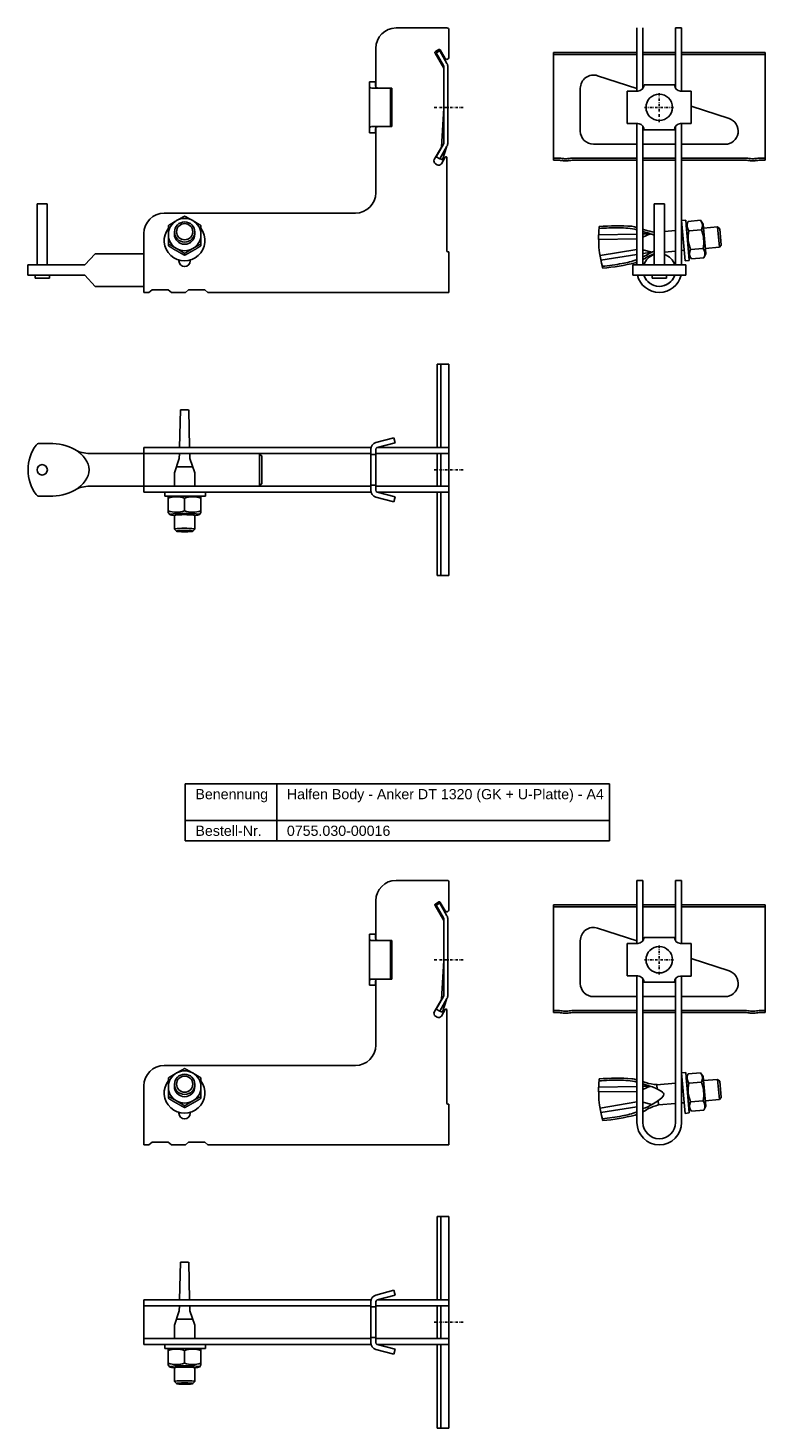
# Model space of a CAD drawing. Header units: millimetres. Extents: x 5957 to 7387, y -1122 to 170.
# Tile 1 of 4: x 6220 to 6582, y -1081 to -392. Entities that reach past the tile are written whole.
import ezdxf

# ---------------------------------------------------------------- set-up
doc = ezdxf.new("R2010")
doc.units = ezdxf.units.MM
doc.header["$LTSCALE"] = 10
doc.linetypes.add('STRICHPUNKT2', pattern=[0.5, 0.25, -0.125, 0, -0.125])
doc.layers.add('HALFEN', color=2, linetype='Continuous')
doc.styles.add('ARIAL50', font='ARIAL.TTF', dxfattribs={"height": 5})

msp = doc.modelspace()

# ---------------------------------------------------------------- linework, layer by layer
at = {"layer": 'HALFEN', "extrusion": (0, 1, 0)}
for p, q in [((6400.5, -392.32), (6425.5, -392.32)), ((6426.5, -406.75), (6426.5, -393.32)), ((6390.5, -402.32), (6390.5, -421.18)), ((6423.98, -412.11), (6419.65, -404.62)), ((6419.84, -403.94), (6421.57, -402.94)), ((6421.98, -403.58), (6420.25, -404.58)), ((6420.25, -404.58), (6423.78, -410.7)), ((6425.51, -409.7), (6421.98, -403.58)), ((6422.25, -403.12), (6424.64, -407.25)), ((6423.98, -411.45), (6423.98, -448.71)), ((6425.98, -448.71), (6425.98, -411.45)), ((6387.45, -418.82), (6390.45, -418.82)), ((6387.45, -418.94), (6387.45, -418.82)), ((6387.45, -420.12), (6387.45, -418.94)), ((6390.45, -419.43), (6390.45, -418.82)), ((6390.45, -419.43), (6390.45, -420.82)), ((6387.45, -427.1), (6387.45, -420.12)), ((6390.42, -421.82), (6388.57, -421.82)), ((6397.68, -421.82), (6390.42, -421.82)), ((6397.68, -440.82), (6397.68, -421.82)), ((6398.45, -421.82), (6397.68, -421.82)), ((6398.45, -440.82), (6398.45, -421.82)), ((6387.45, -435.54), (6387.45, -427.1)), ((6422.85, -450.85), (6423.98, -431.74)), ((6387.45, -442.52), (6387.45, -435.54)), ((6387.45, -443.7), (6387.45, -442.52)), ((6387.45, -443.82), (6387.45, -443.7)), ((6390.45, -443.82), (6387.45, -443.82)), ((6388.57, -440.82), (6390.42, -440.82)), ((6390.42, -440.82), (6397.68, -440.82)), ((6390.45, -441.82), (6390.45, -443.21)), ((6390.45, -443.21), (6390.45, -443.82)), ((6390.5, -441.46), (6390.5, -473.32)), ((6397.68, -440.82), (6398.45, -440.82)), ((6419.29, -457.02), (6422.85, -450.85)), ((6423.78, -449.46), (6420.25, -455.57)), ((6421.98, -456.57), (6425.51, -450.46)), ((6423.38, -457.07), (6425.29, -450.84)), ((6420.7, -459.57), (6419.84, -459.07)), ((6420.25, -455.57), (6421.97, -456.57)), ((6421.98, -456.57), (6421.97, -456.57)), ((6422.32, -456.7), (6421.98, -456.57)), ((6423.38, -457.07), (6422.32, -456.7)), ((6424.57, -455.87), (6422.75, -459.02)), ((6425.5, -502.02), (6425.5, -456.12)), ((6380.5, -483.32), (6286.5, -483.32)), ((6276.5, -493.32), (6276.5, -511.32)), ((6288.54, -499.45), (6288.54, -498.53)), ((6304.54, -499.45), (6304.54, -498.53)), ((6426.5, -502.32), (6425.8, -502.32)), ((6426.5, -511.32), (6426.5, -502.32)), ((6293.75, -506.82), (6293.75, -506.35)), ((6296.54, -504.04), (6296.54, -503.11)), ((6299.25, -506.35), (6299.25, -506.82)), ((6276.5, -511.32), (6276.5, -522.32)), ((6426.5, -522.32), (6426.5, -511.32)), ((6308, -522.32), (6426.5, -522.32)), ((6400.5, -811.32), (6425.5, -811.32)), ((6426.5, -825.75), (6426.5, -812.32)), ((6390.5, -821.32), (6390.5, -840.18)), ((6423.98, -831.11), (6419.65, -823.62)), ((6419.84, -822.94), (6421.57, -821.94)), ((6421.98, -822.58), (6420.25, -823.58)), ((6420.25, -823.58), (6423.78, -829.7)), ((6425.51, -828.7), (6421.98, -822.58)), ((6422.25, -822.12), (6424.64, -826.25)), ((6423.98, -830.45), (6423.98, -867.71)), ((6425.98, -867.71), (6425.98, -830.45)), ((6387.45, -837.82), (6390.45, -837.82)), ((6387.45, -837.94), (6387.45, -837.82)), ((6387.45, -839.13), (6387.45, -837.94)), ((6387.45, -846.1), (6387.45, -839.13)), ((6390.45, -838.43), (6390.45, -837.82)), ((6390.45, -838.43), (6390.45, -839.82)), ((6387.45, -854.54), (6387.45, -846.1)), ((6390.42, -840.82), (6388.57, -840.82)), ((6397.68, -840.82), (6390.42, -840.82)), ((6397.68, -859.82), (6397.68, -840.82)), ((6398.45, -840.82), (6397.68, -840.82)), ((6398.45, -859.82), (6398.45, -840.82)), ((6422.85, -869.85), (6423.98, -850.74)), ((6387.45, -861.52), (6387.45, -854.54)), ((6388.57, -859.82), (6390.42, -859.82)), ((6390.42, -859.82), (6397.68, -859.82)), ((6397.68, -859.82), (6398.45, -859.82)), ((6387.45, -862.71), (6387.45, -861.52)), ((6387.45, -862.82), (6387.45, -862.71)), ((6390.45, -862.82), (6387.45, -862.82)), ((6390.45, -860.82), (6390.45, -862.21)), ((6390.45, -862.21), (6390.45, -862.82)), ((6390.5, -860.46), (6390.5, -892.32)), ((6419.29, -876.02), (6422.85, -869.85)), ((6423.78, -868.46), (6420.25, -874.58)), ((6421.98, -875.57), (6425.51, -869.46)), ((6423.38, -876.08), (6425.29, -869.84)), ((6420.7, -878.57), (6419.84, -878.07)), ((6420.25, -874.58), (6421.97, -875.57)), ((6421.98, -875.57), (6421.97, -875.57)), ((6422.32, -875.7), (6421.98, -875.57)), ((6423.38, -876.08), (6422.32, -875.7)), ((6424.57, -874.87), (6422.75, -878.02)), ((6425.5, -921.02), (6425.5, -875.12)), ((6380.5, -902.32), (6286.5, -902.32)), ((6276.5, -912.32), (6276.5, -930.32)), ((6288.54, -918.45), (6288.54, -917.53)), ((6296.54, -923.04), (6296.54, -922.12)), ((6304.54, -918.45), (6304.54, -917.53)), ((6426.5, -921.32), (6425.8, -921.32)), ((6426.5, -930.32), (6426.5, -921.32)), ((6293.75, -925.82), (6293.75, -925.35)), ((6299.25, -925.35), (6299.25, -925.82)), ((6276.5, -930.32), (6276.5, -941.32)), ((6426.5, -941.32), (6426.5, -930.32)), ((6308, -941.32), (6426.5, -941.32))]:
    msp.add_line(p, q, dxfattribs=at)
at = {"layer": 'HALFEN'}
for p, q in [((6518.9, -423.31), (6518.9, -392.32)), ((6521.9, -421.98), (6521.9, -392.32)), ((6537.9, -421.97), (6537.9, -392.32)), ((6537.9, -392.32), (6540.9, -392.32)), ((6540.9, -423.33), (6540.9, -392.32)), ((6477.9, -457.32), (6477.9, -404.33)), ((6518.9, -404.33), (6477.9, -404.33)), ((6518.9, -405.33), (6477.9, -405.33)), ((6537.9, -404.33), (6521.9, -404.33)), ((6537.9, -405.33), (6521.9, -405.33)), ((6581.9, -404.33), (6540.9, -404.33)), ((6581.9, -405.33), (6540.9, -405.33)), ((6581.9, -457.32), (6581.9, -404.33)), ((6499.59, -415.78), (6518.9, -422.05)), ((6491.08, -442.96), (6491.08, -421.96)), ((6514.2, -423.31), (6514.18, -439.31)), ((6519.41, -423.31), (6514.2, -423.31)), ((6537.41, -420.33), (6522.41, -420.31)), ((6540.41, -423.33), (6545.62, -423.33)), ((6545.62, -423.33), (6545.6, -439.33)), ((6545.61, -430.73), (6564.22, -436.78)), ((6519.39, -439.31), (6514.18, -439.31)), ((6518.9, -508.82), (6518.9, -439.31)), ((6540.39, -439.33), (6545.6, -439.33)), ((6540.9, -508.82), (6540.9, -439.33)), ((6521.9, -508.82), (6521.9, -440.67)), ((6522.39, -442.31), (6537.39, -442.33)), ((6537.9, -508.82), (6537.9, -440.66)), ((6518.9, -449.46), (6497.58, -449.46)), ((6521.9, -449.46), (6537.9, -449.46)), ((6562.22, -449.46), (6540.9, -449.46)), ((6480.15, -456.32), (6477.9, -456.32)), ((6480.15, -457.32), (6477.9, -457.32)), ((6487.65, -456.32), (6518.9, -456.32)), ((6487.65, -457.32), (6518.9, -457.32)), ((6521.9, -456.32), (6537.9, -456.32)), ((6521.9, -457.32), (6537.9, -457.32)), ((6540.9, -456.32), (6572.15, -456.32)), ((6540.9, -457.32), (6572.15, -457.32)), ((6579.65, -456.32), (6581.9, -456.32)), ((6579.65, -457.32), (6581.9, -457.32)), ((6224, -478.82), (6224, -508.82)), ((6229, -478.82), (6224, -478.82)), ((6229, -508.82), (6229, -478.82)), ((6527.4, -478.82), (6527.4, -508.82)), ((6532.4, -478.82), (6527.4, -478.82)), ((6532.4, -508.82), (6532.4, -478.82)), ((6542.89, -486.74), (6540.9, -486.91)), ((6540.9, -486.91), (6542.64, -506.84)), ((6544.64, -506.66), (6542.89, -486.74)), ((6544.07, -487.4), (6543.13, -489.43)), ((6544.07, -487.4), (6550.21, -486.86)), ((6550.21, -486.86), (6551.5, -488.7)), ((6291.54, -493.6), (6291.54, -492.59)), ((6301.54, -493.6), (6301.54, -492.59)), ((6500.1, -493.96), (6518.9, -493.61)), ((6521.9, -493.55), (6525.48, -493.49)), ((6525.48, -493.49), (6521.9, -495.14)), ((6537.9, -491.94), (6532.4, -492.42)), ((6541.31, -491.64), (6540.9, -491.68)), ((6543.13, -489.43), (6544.4, -503.97)), ((6544.48, -492), (6550.61, -491.46)), ((6551.5, -488.7), (6552.77, -503.24)), ((6558.61, -490.13), (6551.67, -490.73)), ((6559.7, -491.04), (6558.61, -490.13)), ((6559.48, -500.09), (6558.61, -490.13)), ((6560.39, -499.01), (6559.7, -491.04)), ((6518.9, -496.03), (6500.08, -496.26)), ((6518.9, -501.25), (6500.77, -504.23)), ((6526.27, -502.54), (6521.9, -501.39)), ((6537.9, -501.98), (6532.4, -502.46)), ((6542.19, -501.6), (6540.9, -501.72)), ((6545.28, -501.2), (6551.42, -500.67)), ((6559.48, -500.09), (6552.55, -500.7)), ((6560.39, -499.01), (6559.48, -500.09)), ((6219.5, -508.82), (6247.5, -508.82)), ((6219.5, -508.82), (6219.5, -513.82)), ((6247.5, -508.82), (6252.5, -503.32)), ((6252.5, -503.32), (6276.5, -503.32)), ((6501.19, -506.48), (6518.9, -503.7)), ((6516.9, -508.82), (6542.9, -508.82)), ((6516.9, -513.82), (6516.9, -508.82)), ((6521.9, -503.23), (6526.27, -502.54)), ((6542.64, -506.84), (6544.64, -506.66)), ((6542.9, -513.82), (6542.9, -508.82)), ((6545.68, -505.81), (6544.4, -503.97)), ((6545.68, -505.81), (6551.82, -505.27)), ((6551.82, -505.27), (6552.77, -503.24)), ((6219.5, -513.82), (6247.5, -513.82)), ((6223, -513.82), (6223, -515.32)), ((6230, -515.32), (6223, -515.32)), ((6230, -515.32), (6230, -513.82)), ((6247.5, -513.82), (6252.5, -519.32)), ((6516.9, -513.82), (6542.9, -513.82)), ((6526.4, -513.82), (6526.4, -515.32)), ((6533.4, -515.32), (6526.4, -515.32)), ((6533.4, -515.32), (6533.4, -513.82)), ((6252.5, -519.32), (6276.5, -519.32)), ((6279, -522.32), (6276.5, -522.32)), ((6279, -522.32), (6276.5, -522.32)), ((6279, -522.32), (6280.5, -521.02)), ((6288.5, -521.02), (6280.5, -521.02)), ((6288.5, -521.02), (6290, -522.32)), ((6297, -522.32), (6290, -522.32)), ((6297, -522.32), (6298.5, -521.02)), ((6306.5, -521.02), (6298.5, -521.02)), ((6306.5, -521.02), (6308, -522.32)), ((6420.77, -598.51), (6420.77, -557.51)), ((6420.77, -557.51), (6426.5, -557.51)), ((6422.5, -598.51), (6422.5, -557.51)), ((6426.5, -601.51), (6426.5, -557.51)), ((6294.48, -579.99), (6294.04, -598.51)), ((6294.5, -579.99), (6298.5, -579.99)), ((6298.53, -579.99), (6298.97, -598.51)), ((6226.5, -596.51), (6229.91, -596.51)), ((6388.15, -598.51), (6276.5, -598.51)), ((6276.5, -598.51), (6276.5, -620.51)), ((6390.6, -596.14), (6399.36, -593.8)), ((6391.24, -598.56), (6400, -596.21)), ((6426.5, -598.51), (6391.44, -598.51)), ((6400, -596.21), (6399.36, -593.8)), ((6426.5, -598.51), (6426.5, -620.51)), ((6249.92, -601.51), (6388, -601.51)), ((6388, -601.51), (6276.5, -601.51)), ((6293.91, -603.95), (6291.51, -610.99)), ((6293.97, -601.51), (6293.91, -603.95)), ((6299.04, -601.51), (6299.1, -603.95)), ((6299.1, -603.95), (6301.51, -611.01)), ((6333.28, -601.51), (6333.28, -617.51)), ((6334.5, -602.74), (6333.28, -601.51)), ((6334.5, -602.74), (6334.5, -616.28)), ((6388, -599.53), (6388, -619.49)), ((6390.5, -602.01), (6388, -602.01)), ((6390.5, -599.53), (6390.5, -619.49)), ((6426.5, -601.51), (6390.5, -601.51)), ((6390.5, -601.51), (6390.5, -603.51)), ((6390.5, -603.51), (6390.5, -615.51)), ((6420.77, -617.51), (6420.77, -601.51)), ((6422.5, -617.51), (6422.5, -601.51)), ((6426.5, -601.51), (6426.5, -617.51)), ((6291.51, -617.51), (6291.51, -610.99)), ((6292.53, -607.99), (6300.45, -607.99)), ((6301.51, -617.51), (6301.51, -611.01)), ((6249.92, -617.51), (6388, -617.51)), ((6388, -617.51), (6276.5, -617.51)), ((6333.28, -617.51), (6334.5, -616.28)), ((6390.5, -617.01), (6388, -617.01)), ((6390.5, -615.51), (6390.5, -617.51)), ((6426.5, -617.51), (6390.5, -617.51)), ((6426.5, -661.51), (6426.5, -617.51)), ((6225.12, -622.51), (6229.91, -622.51)), ((6388.15, -620.51), (6276.5, -620.51)), ((6286.79, -620.51), (6286.79, -622.51)), ((6286.79, -622.51), (6306.79, -622.51)), ((6289.2, -622.51), (6288.5, -622.91)), ((6288.5, -622.91), (6288.5, -630.5)), ((6289.2, -622.51), (6303.8, -622.51)), ((6296.5, -623.45), (6296.5, -629.61)), ((6303.8, -622.51), (6304.5, -622.91)), ((6304.5, -622.91), (6304.5, -630.5)), ((6306.79, -622.51), (6306.79, -620.51)), ((6390.6, -622.87), (6399.36, -625.22)), ((6391.24, -620.46), (6400, -622.8)), ((6426.5, -620.51), (6391.44, -620.51)), ((6400, -622.8), (6399.36, -625.22)), ((6420.77, -661.51), (6420.77, -620.51)), ((6422.5, -661.51), (6422.5, -620.51)), ((6288.5, -630.5), (6289.2, -631.53)), ((6291.51, -638.68), (6291.51, -631.96)), ((6301.51, -638.66), (6301.51, -631.98)), ((6304.5, -630.5), (6303.8, -631.53)), ((6291.5, -638.66), (6292.5, -639.65)), ((6301.51, -638.66), (6300.51, -639.65)), ((6420.77, -661.51), (6426.5, -661.51)), ((6296.83, -763.93), (6505.44, -763.93)), ((6296.83, -791.93), (6296.83, -763.93)), ((6341.8, -791.93), (6341.8, -763.93)), ((6505.44, -791.93), (6505.44, -763.93)), ((6296.83, -781.93), (6505.44, -781.93)), ((6296.83, -791.93), (6505.44, -791.93)), ((6518.9, -842.31), (6518.9, -811.32)), ((6518.9, -811.32), (6521.9, -811.32)), ((6521.9, -840.98), (6521.9, -811.32)), ((6537.9, -840.98), (6537.9, -811.32)), ((6537.9, -811.32), (6540.9, -811.32)), ((6540.9, -842.33), (6540.9, -811.32)), ((6477.9, -876.33), (6477.9, -823.33)), ((6518.9, -823.33), (6477.9, -823.33)), ((6518.9, -824.33), (6477.9, -824.33)), ((6537.9, -823.33), (6521.9, -823.33)), ((6537.9, -824.33), (6521.9, -824.33)), ((6581.9, -823.33), (6540.9, -823.33)), ((6581.9, -824.33), (6540.9, -824.33)), ((6581.9, -876.33), (6581.9, -823.33)), ((6499.59, -834.78), (6518.9, -841.05)), ((6537.41, -839.33), (6522.41, -839.32)), ((6491.08, -861.96), (6491.08, -840.96)), ((6514.2, -842.31), (6514.18, -858.31)), ((6519.41, -842.31), (6514.2, -842.31)), ((6540.41, -842.33), (6545.62, -842.33)), ((6545.62, -842.33), (6545.6, -858.33)), ((6545.61, -849.73), (6564.22, -855.78)), ((6519.39, -858.31), (6514.18, -858.31)), ((6518.9, -930.32), (6518.9, -858.31)), ((6521.9, -930.32), (6521.9, -859.67)), ((6537.9, -930.32), (6537.9, -859.66)), ((6540.39, -858.33), (6545.6, -858.33)), ((6540.9, -930.32), (6540.9, -858.33)), ((6522.39, -861.32), (6537.39, -861.33)), ((6518.9, -868.46), (6497.58, -868.46)), ((6521.9, -868.46), (6537.9, -868.46)), ((6562.22, -868.46), (6540.9, -868.46)), ((6480.15, -875.33), (6477.9, -875.33)), ((6480.15, -876.33), (6477.9, -876.33)), ((6487.65, -875.33), (6518.9, -875.33)), ((6487.65, -876.33), (6518.9, -876.33)), ((6521.9, -875.33), (6537.9, -875.33)), ((6521.9, -876.33), (6537.9, -876.33)), ((6540.9, -875.33), (6572.15, -875.33)), ((6540.9, -876.33), (6572.15, -876.33)), ((6579.65, -875.33), (6581.9, -875.33)), ((6579.65, -876.33), (6581.9, -876.33)), ((6542.89, -905.74), (6540.9, -905.91)), ((6540.9, -905.91), (6542.64, -925.84)), ((6544.64, -925.66), (6542.89, -905.74)), ((6544.07, -906.4), (6543.13, -908.43)), ((6544.07, -906.4), (6550.21, -905.86)), ((6550.21, -905.86), (6551.5, -907.7)), ((6551.5, -907.7), (6552.77, -922.24)), ((6291.54, -912.6), (6291.54, -911.59)), ((6301.54, -912.6), (6301.54, -911.59)), ((6518.9, -915.03), (6500.08, -915.26)), ((6500.1, -912.96), (6518.9, -912.61)), ((6521.9, -912.55), (6525.48, -912.49)), ((6525.48, -912.49), (6521.9, -914.14)), ((6537.9, -910.94), (6528.73, -911.74)), ((6528.92, -913.91), (6528.73, -911.74)), ((6541.31, -910.64), (6540.9, -910.68)), ((6543.13, -908.43), (6544.4, -922.97)), ((6544.48, -911), (6550.61, -910.46)), ((6558.61, -909.13), (6551.67, -909.74)), ((6559.7, -910.04), (6558.61, -909.13)), ((6559.48, -919.09), (6558.61, -909.13)), ((6560.39, -918.01), (6559.7, -910.04)), ((6518.9, -920.25), (6500.77, -923.23)), ((6526.27, -921.54), (6521.9, -920.39)), ((6529.6, -921.71), (6529.41, -919.55)), ((6537.9, -920.98), (6529.6, -921.71)), ((6542.19, -920.6), (6540.9, -920.72)), ((6545.28, -920.21), (6551.42, -919.67)), ((6559.48, -919.09), (6552.55, -919.7)), ((6560.39, -918.01), (6559.48, -919.09)), ((6501.19, -925.48), (6518.9, -922.7)), ((6542.64, -925.84), (6544.64, -925.66)), ((6545.68, -924.81), (6544.4, -922.97)), ((6545.68, -924.81), (6551.82, -924.27)), ((6551.82, -924.27), (6552.77, -922.24)), ((6279, -941.32), (6276.5, -941.32)), ((6279, -941.32), (6276.5, -941.32)), ((6279, -941.32), (6280.5, -940.02)), ((6288.5, -940.02), (6280.5, -940.02)), ((6288.5, -940.02), (6290, -941.32)), ((6297, -941.32), (6290, -941.32)), ((6297, -941.32), (6298.5, -940.02)), ((6306.5, -940.02), (6298.5, -940.02)), ((6306.5, -940.02), (6308, -941.32)), ((6420.77, -1017.51), (6420.77, -976.51)), ((6420.77, -976.51), (6426.5, -976.51)), ((6422.5, -1017.51), (6422.5, -976.51)), ((6426.5, -1020.51), (6426.5, -976.51)), ((6294.48, -998.99), (6294.04, -1017.51)), ((6294.5, -998.99), (6298.5, -998.99)), ((6298.53, -998.99), (6298.97, -1017.51)), ((6388.15, -1017.51), (6276.5, -1017.51)), ((6276.5, -1017.51), (6276.5, -1039.51)), ((6390.6, -1015.15), (6399.36, -1012.8)), ((6391.24, -1017.56), (6400, -1015.21)), ((6426.5, -1017.51), (6391.44, -1017.51)), ((6400, -1015.21), (6399.36, -1012.8)), ((6426.5, -1017.51), (6426.5, -1039.51)), ((6388, -1020.51), (6276.5, -1020.51)), ((6293.91, -1022.95), (6291.51, -1029.99)), ((6293.97, -1020.51), (6293.91, -1022.95)), ((6299.04, -1020.51), (6299.1, -1022.95)), ((6299.1, -1022.95), (6301.51, -1030.01)), ((6388, -1018.53), (6388, -1038.49)), ((6390.5, -1021.01), (6388, -1021.01)), ((6390.5, -1018.53), (6390.5, -1038.49)), ((6426.5, -1020.51), (6390.5, -1020.51)), ((6390.5, -1020.51), (6390.5, -1022.51)), ((6390.5, -1022.51), (6390.5, -1034.51)), ((6420.77, -1036.51), (6420.77, -1020.51)), ((6422.5, -1036.51), (6422.5, -1020.51)), ((6426.5, -1020.51), (6426.5, -1036.51)), ((6291.51, -1036.51), (6291.51, -1029.99)), ((6292.53, -1026.99), (6300.45, -1026.99)), ((6301.51, -1036.51), (6301.51, -1030.01)), ((6388, -1036.51), (6276.5, -1036.51)), ((6390.5, -1036.01), (6388, -1036.01)), ((6390.5, -1034.51), (6390.5, -1036.51)), ((6426.5, -1036.51), (6390.5, -1036.51)), ((6426.5, -1080.51), (6426.5, -1036.51)), ((6388.15, -1039.51), (6276.5, -1039.51)), ((6286.79, -1039.51), (6286.79, -1041.51)), ((6286.79, -1041.51), (6306.79, -1041.51)), ((6289.2, -1041.51), (6288.5, -1041.91)), ((6288.5, -1041.91), (6288.5, -1049.51)), ((6289.2, -1041.51), (6303.8, -1041.51)), ((6296.5, -1042.46), (6296.5, -1048.62)), ((6303.8, -1041.51), (6304.5, -1041.91)), ((6304.5, -1041.91), (6304.5, -1049.51)), ((6306.79, -1041.51), (6306.79, -1039.51)), ((6390.6, -1041.87), (6399.36, -1044.22)), ((6391.24, -1039.46), (6400, -1041.81)), ((6426.5, -1039.51), (6391.44, -1039.51)), ((6400, -1041.81), (6399.36, -1044.22)), ((6420.77, -1080.51), (6420.77, -1039.51)), ((6422.5, -1080.51), (6422.5, -1039.51)), ((6288.5, -1049.51), (6289.2, -1050.53)), ((6291.51, -1057.68), (6291.51, -1050.96)), ((6301.51, -1057.66), (6301.51, -1050.98)), ((6304.5, -1049.51), (6303.8, -1050.53)), ((6291.5, -1057.66), (6292.5, -1058.65)), ((6301.51, -1057.66), (6300.51, -1058.65)), ((6420.77, -1080.51), (6426.5, -1080.51))]:
    msp.add_line(p, q, dxfattribs=at)
at = {"layer": 'HALFEN', "color": 1, "linetype": 'STRICHPUNKT2', "ltscale": 0.5}
for p, q in [((6529.9, -438.57), (6529.9, -424.07)), ((6419.25, -431.32), (6433.75, -431.32)), ((6522.65, -431.32), (6537.15, -431.32)), ((6419.25, -609.51), (6433.75, -609.51)), ((6529.9, -857.57), (6529.9, -843.07)), ((6419.25, -850.32), (6433.75, -850.32)), ((6522.65, -850.32), (6537.15, -850.32)), ((6419.25, -1028.51), (6433.75, -1028.51))]:
    msp.add_line(p, q, dxfattribs=at)
at = {"layer": 'HALFEN'}
for centre, radius in [((6529.9, -431.32), 6.5), ((6226.5, -609.51), 2.55), ((6529.9, -850.32), 6.5)]:
    msp.add_circle(centre, radius, dxfattribs=at)
for centre, radius, start, end in [((6400.5, -402.32), 10, 90, 180), ((6425.5, -393.32), 1, 0, 90), ((6420.09, -404.37), 0.5, 120, 210), ((6421.82, -403.37), 0.5, 30, 120), ((6422.48, -411.45), 1.5, 0, 30), ((6425.5, -406.75), 1, 210, 0), ((6422.48, -411.45), 3.5, 0, 30), ((6497.58, -421.96), 6.5, 72, 180), ((6519.41, -420.31), 3, 269.95559, 359.95559), ((6540.41, -420.33), 3, 179.95559, 269.95559), ((6519.39, -442.31), 3, 359.95559, 89.95559), ((6540.39, -442.33), 3, 89.95559, 179.95559), ((6562.22, -442.96), 6.5, 270, 72), ((6497.58, -442.96), 6.5, 180, 270), ((6422.48, -448.71), 1.5, 330, 360), ((6422.48, -448.71), 3.5, 330, 0), ((6420.59, -457.77), 1.5, 150, 240), ((6421.45, -458.27), 1.5, 240, 330), ((6425, -456.12), 0.5, 0, 150), ((6480.15, -472.32), 16, 80.36636, 90), ((6480.15, -472.32), 15, 80.36636, 90), ((6483.9, -450.23), 7.41, 260.36636, 279.63364), ((6483.9, -450.23), 6.41, 260.36636, 279.63364), ((6487.65, -472.32), 16, 90, 99.63364), ((6487.65, -472.32), 15, 90, 99.63364), ((6572.15, -472.32), 16, 80.36636, 90), ((6572.15, -472.32), 15, 80.36636, 90), ((6575.9, -450.23), 7.41, 260.36636, 279.63364), ((6575.9, -450.23), 6.41, 260.36636, 279.63364), ((6579.65, -472.32), 16, 90, 99.63364), ((6579.65, -472.32), 15, 90, 99.63364), ((6380.5, -473.32), 10, 270, 0), ((6286.5, -493.32), 10, 90, 180), ((6547.63, -489.41), 4.08, 159.43847, 219.43847), ((6547.06, -489.46), 4.08, 330.56153, 30.56153), ((6296.5, -496.74), 10, 142.77906, 36.51596), ((6553.1, -495.63), 53.03, 173.82027, 196.17973), ((6508.04, -577.36), 86.81, 88.64672, 95.12899), ((6509.16, -594.71), 105.15, 86.04137, 94.79234), ((6510.91, -526.33), 35.76, 77.09525, 91.31141), ((6510.88, -522.41), 33.07, 75.95927, 80.34246), ((6510.88, -522.41), 33.07, 68.09069, 70.52951), ((6510.91, -526.33), 35.76, 69.02091, 72.10841), ((6530.43, -467.98), 24.81, 253.11296, 262.99761), ((6516.86, -517.99), 25.98, 69.87312, 74.68904), ((6517.83, -516.97), 24.69, 67.20409, 71.18568), ((6559.37, -495.33), 15.27, 167.38303, 202.61697), ((6536.52, -497.33), 15.27, 347.38303, 22.61697), ((6425.8, -502.02), 0.3, 180, 270), ((6513.52, -479.9), 25.98, 295.31096, 300.12688), ((6514.67, -480.75), 24.69, 298.81432, 301.05233), ((6548.84, -503.21), 4.08, 150.56153, 210.56153), ((6548.26, -503.26), 4.08, 339.43847, 39.43847), ((6296.5, -506.82), 2.75, 180, 0), ((6494.54, -422.97), 86.81, 274.87101, 281.35328), ((6492.63, -405.69), 105.15, 275.20766, 283.95863), ((6506.22, -472.73), 35.76, 278.68859, 290.75985), ((6506.87, -476.59), 33.07, 289.65754, 291.33467), ((6506.22, -472.73), 35.76, 295.99787, 300.97909), ((6506.87, -476.59), 33.07, 297.03435, 301.90931), ((6529.9, -511.32), 8, 108.20996, 161.79004), ((6535.57, -526.8), 24.81, 109.22537, 116.88704), ((6529.9, -511.32), 8, 18.20996, 71.79004), ((6529.9, -511.32), 11, 193.13656, 346.86344), ((6529.9, -511.32), 8, 198.20996, 251.79004), ((6529.9, -511.32), 8, 198.20996, 341.79004), ((6529.9, -511.32), 8, 288.20996, 341.79004), ((6240.06, -609.51), 20.55, 143.64928, 216.35854), ((6225.11, -598.51), 2, 91.33538, 143.64928), ((6225.85, -629.88), 33.38, 88.87071, 91.33538), ((6391.5, -599.53), 3.5, 105, 180), ((6391.5, -599.53), 1, 105, 180), ((6249.92, -586.51), 15, 240.67836, 270), ((6249.92, -632.51), 15, 90, 119.32164), ((6225.12, -620.51), 2, 216.35854, 270), ((6292.5, -634.27), 11.53, 69.70545, 110.29455), ((6300.5, -634.27), 11.53, 69.70545, 110.29455), ((6391.5, -619.49), 3.5, 180, 255), ((6391.5, -619.49), 1, 180, 255), ((6292.5, -618.8), 11.53, 249.70545, 290.29455), ((6300.5, -618.8), 11.53, 249.70545, 290.29455), ((6400.5, -821.32), 10, 90, 180), ((6425.5, -812.32), 1, 0, 90), ((6420.09, -823.37), 0.5, 120, 210), ((6421.82, -822.37), 0.5, 30, 120), ((6425.5, -825.75), 1, 210, 0), ((6422.48, -830.45), 1.5, 0, 30), ((6422.48, -830.45), 3.5, 0, 30), ((6497.58, -840.96), 6.5, 72, 180), ((6519.41, -839.31), 3, 269.95559, 359.95559), ((6540.41, -839.33), 3, 179.95559, 269.95559), ((6519.39, -861.31), 3, 359.95559, 89.95559), ((6540.39, -861.33), 3, 89.95559, 179.95559), ((6562.22, -861.96), 6.5, 270, 72), ((6497.58, -861.96), 6.5, 180, 270), ((6422.48, -867.71), 1.5, 330, 360), ((6422.48, -867.71), 3.5, 330, 0), ((6420.59, -876.77), 1.5, 150, 240), ((6421.45, -877.27), 1.5, 240, 330), ((6425, -875.12), 0.5, 0, 150), ((6480.15, -891.33), 16, 80.36636, 90), ((6480.15, -891.33), 15, 80.36636, 90), ((6483.9, -869.23), 7.41, 260.36636, 279.63364), ((6483.9, -869.23), 6.41, 260.36636, 279.63364), ((6487.65, -891.33), 16, 90, 99.63364), ((6487.65, -891.33), 15, 90, 99.63364), ((6572.15, -891.33), 16, 80.36636, 90), ((6572.15, -891.33), 15, 80.36636, 90), ((6575.9, -869.23), 7.41, 260.36636, 279.63364), ((6575.9, -869.23), 6.41, 260.36636, 279.63364), ((6579.65, -891.33), 16, 90, 99.63364), ((6579.65, -891.33), 15, 90, 99.63364), ((6380.5, -892.32), 10, 270, 0), ((6286.5, -912.32), 10, 90, 180), ((6547.63, -908.41), 4.08, 159.43847, 219.43847), ((6547.06, -908.46), 4.08, 330.56153, 30.56153), ((6296.5, -915.74), 10, 142.77906, 36.51596), ((6553.1, -914.63), 53.03, 173.82027, 196.17973), ((6508.04, -996.36), 86.81, 88.64672, 95.12899), ((6509.16, -1013.71), 105.15, 86.04137, 94.79234), ((6510.91, -945.33), 35.76, 77.09525, 91.31141), ((6510.88, -941.41), 33.07, 75.95927, 80.34246), ((6510.88, -941.41), 33.07, 68.09069, 70.52951), ((6510.91, -945.33), 35.76, 69.02091, 72.10841), ((6530.43, -886.98), 24.81, 253.11296, 266.23113), ((6516.86, -937), 25.98, 69.87312, 74.68904), ((6517.83, -935.97), 24.69, 56.39419, 71.18568), ((6559.37, -914.34), 15.27, 167.38303, 202.61697), ((6536.52, -916.33), 15.27, 347.38303, 22.61697), ((6425.8, -921.02), 0.3, 180, 270), ((6513.52, -898.91), 25.98, 288.80694, 300.12688), ((6535.57, -945.8), 24.81, 103.76887, 116.88704), ((6514.67, -899.75), 24.69, 298.81432, 313.60581), ((6530.79, -916.57), 1.36, 4.51801, 58.84061), ((6530.8, -916.6), 1.36, 311.15939, 5.48199), ((6548.84, -922.21), 4.08, 150.56153, 210.56153), ((6548.26, -922.26), 4.08, 339.43847, 39.43847), ((6296.5, -925.82), 2.75, 180, 0), ((6494.54, -841.97), 86.81, 274.87101, 281.35328), ((6492.63, -824.69), 105.15, 275.20766, 283.95863), ((6506.22, -891.73), 35.76, 278.68859, 290.75985), ((6506.87, -895.59), 33.07, 289.65754, 291.33467), ((6506.87, -895.59), 33.07, 297.03435, 301.90931), ((6529.9, -930.32), 11, 180, 0), ((6529.9, -930.32), 8, 180, 0), ((6391.5, -1018.53), 3.5, 105, 180), ((6391.5, -1018.53), 1, 105, 180), ((6391.5, -1038.49), 3.5, 180, 255), ((6391.5, -1038.49), 1, 180, 255), ((6292.5, -1053.27), 11.53, 69.70545, 110.29455), ((6300.5, -1053.27), 11.53, 69.70545, 110.29455), ((6292.5, -1037.8), 11.53, 249.70545, 290.29455), ((6300.5, -1037.8), 11.53, 249.70545, 290.29455)]:
    msp.add_arc(centre, radius, start, end, dxfattribs=at)
for centre, major_axis, ratio, start_param, end_param in [((6296.54, -493.86), (8, 0), 0.992546, 2.094395, 3.141593), ((6296.54, -493.86), (8, 0), 0.992546, 1.047198, 2.094395), ((6296.54, -493.86), (-8, 0), 0.992546, 3.141593, 4.18879), ((6296.54, -493.86), (-8, 0), 0.992546, 0, 1.047198), ((6296.54, -493.69), (5, 0), 0.992546, 3.123186, 4.712389), ((6296.54, -493.69), (5, 0), 0.992546, 4.712389, 6.301592), ((6296.54, -493.86), (8, 0), 0.992546, -1.047198, 0), ((6296.54, -493.86), (-8, 0), 0.992546, 1.047198, 2.094395), ((6229.91, -609.51), (-19.6, 0), 0.663426, 4.00986, 4.712389), ((6229.91, -609.51), (-19.6, 0), 0.663426, 2.273326, 4.00986), ((6229.91, -609.51), (-19.6, 0), 0.663426, 1.570796, 2.273326), ((6296.5, -631.53), (7.3, 0), 0.084966, -0.815682, 3.958483), ((6296.5, -631.98), (5, 0), 0.0871, 0, 3.19229), ((6296.5, -638.68), (5, 0), 0.0871, 0, 3.19229), ((6296.54, -912.86), (8, 0), 0.992546, 2.094395, 3.141593), ((6296.54, -912.86), (8, 0), 0.992546, 1.047198, 2.094395), ((6296.54, -912.86), (-8, 0), 0.992546, 3.141593, 4.18879), ((6296.54, -912.86), (-8, 0), 0.992546, 0, 1.047198), ((6296.54, -912.69), (5, 0), 0.992546, 3.123186, 4.712389), ((6296.54, -912.69), (5, 0), 0.992546, 4.712389, 6.301592), ((6296.54, -912.86), (8, 0), 0.992546, -1.047198, 0), ((6296.54, -912.86), (-8, 0), 0.992546, 1.047198, 2.094395), ((6296.5, -1050.53), (7.3, 0), 0.084966, -0.815682, 3.958483), ((6296.5, -1050.98), (5, 0), 0.0871, 0, 3.19229), ((6296.5, -1057.68), (5, 0), 0.0871, 0, 3.19229)]:
    msp.add_ellipse(centre, major_axis=major_axis, ratio=ratio, start_param=start_param, end_param=end_param, dxfattribs=at)
for centre, major_axis, ratio in [((6296.54, -492.59), (5, 0), 0.992546), ((6296.54, -492.47), (4, 0), 0.992546), ((6296.5, -639.65), (-4, 0), 0.087086), ((6296.54, -911.59), (5, 0), 0.992546), ((6296.54, -911.47), (4, 0), 0.992546), ((6296.5, -1058.65), (-4, 0), 0.087086)]:
    msp.add_ellipse(centre, major_axis=major_axis, ratio=ratio, dxfattribs=at)
for points, knots in [([(6388.37, -421.81), (6388.33, -421.82), (6388.29, -421.82), (6388.14, -421.82), (6388.04, -421.8), (6387.87, -421.73), (6387.79, -421.68), (6387.67, -421.54), (6387.62, -421.45), (6387.54, -421.25), (6387.51, -421.13), (6387.48, -420.87), (6387.47, -420.73), (6387.46, -420.43), (6387.45, -420.28), (6387.45, -420.12)], [12.728606, 12.728606, 12.728606, 12.728606, 12.920042, 12.920042, 13.450896, 13.450896, 13.981749, 13.981749, 14.512603, 14.512603, 15.043457, 15.043457, 15.58114, 15.58114, 16.065881, 16.065881, 16.065881, 16.065881]), ([(6390.47, -420.97), (6390.47, -421.04), (6390.48, -421.1), (6390.52, -421.23), (6390.54, -421.3), (6390.62, -421.42), (6390.67, -421.48), (6390.74, -421.54), (6390.76, -421.55), (6390.79, -421.57)], [4.1764157, 4.1764157, 4.1764157, 4.1764157, 4.4061223, 4.4061223, 4.6848401, 4.6848401, 4.9635579, 4.9635579, 5.0545355, 5.0545355, 5.0545355, 5.0545355]), ([(6390.79, -421.57), (6390.83, -421.6), (6390.87, -421.63), (6390.97, -421.7), (6391.03, -421.73), (6391.09, -421.75)], [2.958333, 2.958333, 2.958333, 2.958333, 3.2000176, 3.2000176, 3.5438255, 3.5438255, 3.5438255, 3.5438255]), ([(6391.45, -421.82), (6391.34, -421.82), (6391.23, -421.8), (6391.11, -421.76), (6391.1, -421.76), (6391.09, -421.75)], [0, 0, 0, 0, 0.6724021, 0.6724021, 0.712352, 0.712352, 0.712352, 0.712352]), ([(6387.45, -442.52), (6387.45, -442.36), (6387.46, -442.21), (6387.47, -441.91), (6387.48, -441.77), (6387.51, -441.51), (6387.54, -441.39), (6387.62, -441.19), (6387.67, -441.1), (6387.79, -440.96), (6387.87, -440.91), (6388.04, -440.84), (6388.14, -440.82), (6388.29, -440.82), (6388.33, -440.82), (6388.37, -440.83)], [10.078022, 10.078022, 10.078022, 10.078022, 10.562763, 10.562763, 11.100447, 11.100447, 11.6313, 11.6313, 12.162154, 12.162154, 12.693008, 12.693008, 13.223862, 13.223862, 13.415297, 13.415297, 13.415297, 13.415297]), ([(6390.79, -441.08), (6390.75, -441.1), (6390.72, -441.12), (6390.64, -441.2), (6390.59, -441.26), (6390.52, -441.4), (6390.5, -441.47), (6390.48, -441.59), (6390.47, -441.63), (6390.47, -441.67)], [5.6965073, 5.6965073, 5.6965073, 5.6965073, 5.8448031, 5.8448031, 6.1355616, 6.1355616, 6.4263202, 6.4263202, 6.5703905, 6.5703905, 6.5703905, 6.5703905]), ([(6391.09, -440.89), (6391.03, -440.91), (6390.97, -440.94), (6390.87, -441.01), (6390.83, -441.04), (6390.79, -441.08)], [12.3125941, 12.3125941, 12.3125941, 12.3125941, 12.6564021, 12.6564021, 12.8980867, 12.8980867, 12.8980867, 12.8980867]), ([(6391.09, -440.89), (6391.1, -440.89), (6391.11, -440.88), (6391.23, -440.84), (6391.34, -440.82), (6391.45, -440.82)], [7.8800751, 7.8800751, 7.8800751, 7.8800751, 7.920025, 7.920025, 8.5924271, 8.5924271, 8.5924271, 8.5924271]), ([(6388.37, -840.81), (6388.33, -840.82), (6388.29, -840.82), (6388.14, -840.82), (6388.04, -840.8), (6387.87, -840.74), (6387.79, -840.68), (6387.67, -840.54), (6387.62, -840.45), (6387.54, -840.25), (6387.51, -840.13), (6387.48, -839.88), (6387.47, -839.73), (6387.46, -839.43), (6387.45, -839.28), (6387.45, -839.13)], [12.728606, 12.728606, 12.728606, 12.728606, 12.920042, 12.920042, 13.450896, 13.450896, 13.981749, 13.981749, 14.512603, 14.512603, 15.043457, 15.043457, 15.58114, 15.58114, 16.065881, 16.065881, 16.065881, 16.065881]), ([(6390.47, -839.98), (6390.47, -840.04), (6390.48, -840.1), (6390.52, -840.23), (6390.54, -840.3), (6390.62, -840.43), (6390.67, -840.48), (6390.74, -840.54), (6390.76, -840.55), (6390.79, -840.57)], [4.1764157, 4.1764157, 4.1764157, 4.1764157, 4.4061223, 4.4061223, 4.6848401, 4.6848401, 4.9635579, 4.9635579, 5.0545355, 5.0545355, 5.0545355, 5.0545355]), ([(6390.79, -840.57), (6390.83, -840.6), (6390.87, -840.63), (6390.97, -840.7), (6391.03, -840.73), (6391.09, -840.75)], [2.958333, 2.958333, 2.958333, 2.958333, 3.2000176, 3.2000176, 3.5438255, 3.5438255, 3.5438255, 3.5438255]), ([(6391.45, -840.82), (6391.34, -840.82), (6391.23, -840.8), (6391.11, -840.76), (6391.1, -840.76), (6391.09, -840.75)], [0, 0, 0, 0, 0.6724021, 0.6724021, 0.712352, 0.712352, 0.712352, 0.712352]), ([(6387.45, -861.52), (6387.45, -861.36), (6387.46, -861.21), (6387.47, -860.91), (6387.48, -860.77), (6387.51, -860.51), (6387.54, -860.4), (6387.62, -860.19), (6387.67, -860.1), (6387.79, -859.96), (6387.87, -859.91), (6388.04, -859.84), (6388.14, -859.82), (6388.29, -859.82), (6388.33, -859.83), (6388.37, -859.83)], [10.078022, 10.078022, 10.078022, 10.078022, 10.562763, 10.562763, 11.100447, 11.100447, 11.6313, 11.6313, 12.162154, 12.162154, 12.693008, 12.693008, 13.223862, 13.223862, 13.415297, 13.415297, 13.415297, 13.415297]), ([(6390.79, -860.08), (6390.75, -860.1), (6390.72, -860.12), (6390.64, -860.2), (6390.59, -860.26), (6390.52, -860.4), (6390.5, -860.48), (6390.48, -860.59), (6390.47, -860.63), (6390.47, -860.67)], [5.6965073, 5.6965073, 5.6965073, 5.6965073, 5.8448031, 5.8448031, 6.1355616, 6.1355616, 6.4263202, 6.4263202, 6.5703905, 6.5703905, 6.5703905, 6.5703905]), ([(6391.09, -859.89), (6391.03, -859.91), (6390.97, -859.94), (6390.87, -860.01), (6390.83, -860.04), (6390.79, -860.08)], [12.3125941, 12.3125941, 12.3125941, 12.3125941, 12.6564021, 12.6564021, 12.8980867, 12.8980867, 12.8980867, 12.8980867]), ([(6391.09, -859.89), (6391.1, -859.89), (6391.11, -859.88), (6391.23, -859.84), (6391.34, -859.82), (6391.45, -859.82)], [7.8800751, 7.8800751, 7.8800751, 7.8800751, 7.920025, 7.920025, 8.5924271, 8.5924271, 8.5924271, 8.5924271])]:
    msp.add_open_spline(points, degree=3, knots=knots, dxfattribs=at)
for points in [[(6388.57, -421.82), (6388.5, -421.82), (6388.43, -421.82), (6388.37, -421.81)], [(6390.45, -420.82), (6390.45, -420.87), (6390.46, -420.92), (6390.47, -420.97)], [(6388.37, -440.83), (6388.43, -440.82), (6388.5, -440.82), (6388.57, -440.82)], [(6390.47, -441.67), (6390.46, -441.72), (6390.45, -441.77), (6390.45, -441.82)], [(6388.57, -840.82), (6388.5, -840.82), (6388.43, -840.82), (6388.37, -840.81)], [(6390.45, -839.82), (6390.45, -839.87), (6390.46, -839.93), (6390.47, -839.98)], [(6388.37, -859.83), (6388.43, -859.82), (6388.5, -859.82), (6388.57, -859.82)], [(6390.47, -860.67), (6390.46, -860.72), (6390.45, -860.77), (6390.45, -860.82)]]:
    msp.add_open_spline(points, degree=3, dxfattribs=at)
for points, weights in [([(6288.54, -489.36), (6290.68, -488.05), (6292.54, -486.98)], [1.10687800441, 1.09201433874, 1]), ([(6292.54, -486.98), (6294.4, -485.92), (6296.54, -484.78)], [1, 1.09201433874, 1.10687800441]), ([(6296.54, -484.78), (6298.68, -485.92), (6300.54, -486.98)], [1.10687800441, 1.09201433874, 1]), ([(6300.54, -486.98), (6302.4, -488.05), (6304.54, -489.36)], [1, 1.09201433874, 1.10687800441]), ([(6288.54, -493.86), (6288.54, -491.73), (6288.54, -489.36)], [1, 1.09201433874, 1.10687800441]), ([(6288.54, -498.53), (6288.54, -495.99), (6288.54, -493.86)], [1.10687800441, 1.09201433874, 1]), ([(6304.54, -489.36), (6304.54, -491.73), (6304.54, -493.86)], [1.10687800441, 1.09201433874, 1]), ([(6304.54, -493.86), (6304.54, -495.99), (6304.54, -498.53)], [1, 1.09201433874, 1.10687800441]), ([(6292.54, -500.73), (6290.68, -499.67), (6288.54, -498.53)], [1, 1.09201433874, 1.10687800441]), ([(6288.54, -499.45), (6290.68, -500.77), (6292.54, -501.83)], [1.10687800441, 1.09201433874, 1]), ([(6296.54, -503.11), (6294.4, -501.8), (6292.54, -500.73)], [1.10687800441, 1.09201433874, 1]), ([(6292.54, -501.83), (6294.4, -502.89), (6296.54, -504.04)], [1, 1.09201433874, 1.10687800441]), ([(6300.54, -500.73), (6298.68, -501.8), (6296.54, -503.11)], [1, 1.09201433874, 1.10687800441]), ([(6296.54, -504.04), (6298.68, -502.89), (6300.54, -501.83)], [1.10687800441, 1.09201433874, 1]), ([(6304.54, -498.53), (6302.4, -499.67), (6300.54, -500.73)], [1.10687800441, 1.09201433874, 1]), ([(6300.54, -501.83), (6302.4, -500.77), (6304.54, -499.45)], [1, 1.09201433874, 1.10687800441]), ([(6288.54, -908.36), (6290.68, -907.05), (6292.54, -905.98)], [1.10687800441, 1.09201433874, 1]), ([(6288.54, -912.86), (6288.54, -910.73), (6288.54, -908.36)], [1, 1.09201433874, 1.10687800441]), ([(6292.54, -905.98), (6294.4, -904.92), (6296.54, -903.78)], [1, 1.09201433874, 1.10687800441]), ([(6296.54, -903.78), (6298.68, -904.92), (6300.54, -905.98)], [1.10687800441, 1.09201433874, 1]), ([(6300.54, -905.98), (6302.4, -907.05), (6304.54, -908.36)], [1, 1.09201433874, 1.10687800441]), ([(6304.54, -908.36), (6304.54, -910.73), (6304.54, -912.86)], [1.10687800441, 1.09201433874, 1]), ([(6288.54, -917.53), (6288.54, -914.99), (6288.54, -912.86)], [1.10687800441, 1.09201433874, 1]), ([(6304.54, -912.86), (6304.54, -914.99), (6304.54, -917.53)], [1, 1.09201433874, 1.10687800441]), ([(6292.54, -919.74), (6290.68, -918.67), (6288.54, -917.53)], [1, 1.09201433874, 1.10687800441]), ([(6288.54, -918.45), (6290.68, -919.77), (6292.54, -920.83)], [1.10687800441, 1.09201433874, 1]), ([(6296.54, -922.12), (6294.4, -920.8), (6292.54, -919.74)], [1.10687800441, 1.09201433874, 1]), ([(6292.54, -920.83), (6294.4, -921.9), (6296.54, -923.04)], [1, 1.09201433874, 1.10687800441]), ([(6300.54, -919.74), (6298.68, -920.8), (6296.54, -922.12)], [1, 1.09201433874, 1.10687800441]), ([(6296.54, -923.04), (6298.68, -921.9), (6300.54, -920.83)], [1.10687800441, 1.09201433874, 1]), ([(6304.54, -917.53), (6302.4, -918.67), (6300.54, -919.74)], [1.10687800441, 1.09201433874, 1]), ([(6300.54, -920.83), (6302.4, -919.77), (6304.54, -918.45)], [1, 1.09201433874, 1.10687800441])]:
    msp.add_rational_spline(points, weights, degree=2, dxfattribs=at)

# ---------------------------------------------------------------- texts
at = {"layer": 'HALFEN', "style": 'ARIAL50'}
for s, p in [('Benennung', (6301.83, -771.43)), ('Halfen Body - Anker DT 1320 (GK + U-Platte) - A4', (6346.8, -771.43)), ('Bestell-Nr.', (6301.83, -789.43)), ('0755.030-00016', (6346.8, -789.43))]:
    msp.add_text(s, height=5, dxfattribs=at).set_placement(p)

doc.saveas('drawing.dxf')
